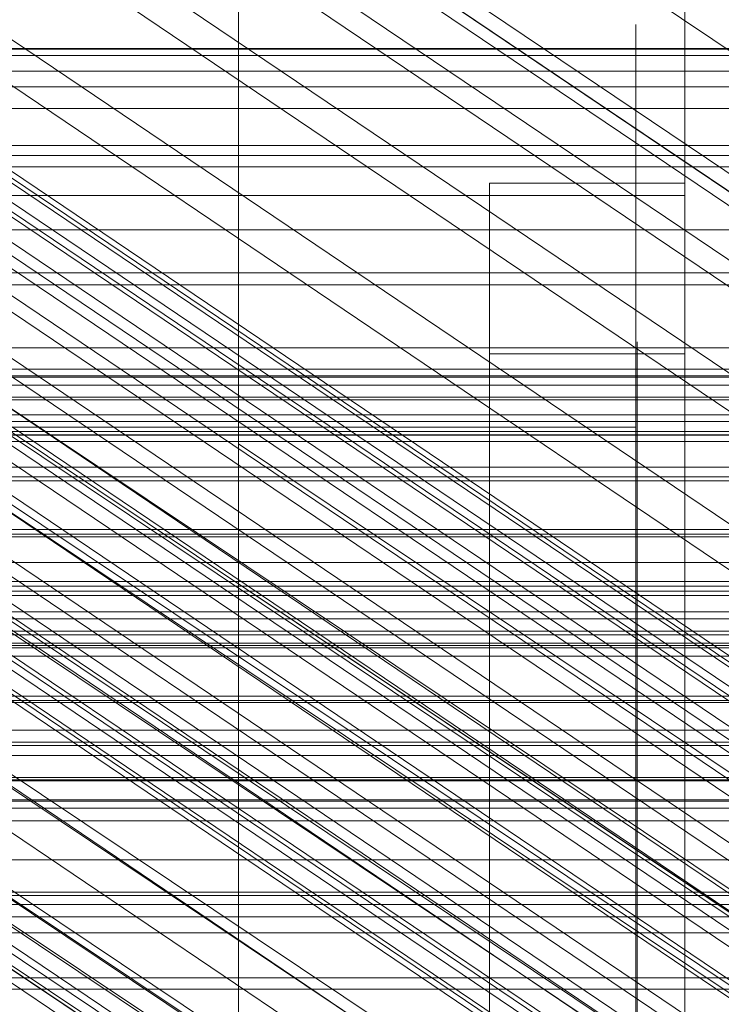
# Model space of a CAD drawing. Header units: millimetres. Extents: x -1970 to 61924, y -58230 to 6847.
# Tile 75 of 256: x -237 to -208, y -34769 to -34729. Entities that reach past the tile are written whole.
import ezdxf

# ---------------------------------------------------------------- set-up
doc = ezdxf.new("R2010")
doc.units = ezdxf.units.MM
for name, color, linetype, lineweight in [('COTAS_O', 1, 'Continuous', 0), ('COTAS_P', 1, 'Continuous', 0), ('frontal_briquetadora', 7, 'Continuous', 0), ('frontal_C01', 7, 'Continuous', 0), ('frontal_C02', 7, 'Continuous', 0), ('frontal_C03', 7, 'Continuous', 0), ('frontal_C05', 7, 'Continuous', 0), ('frontal_mezcladora', 7, 'Continuous', 0)]:
    doc.layers.add(name, color=color, linetype=linetype, lineweight=lineweight)
doc.dimstyles.new('R19_100', dxfattribs={"dimtxt": 250, "dimasz": 150, "dimexe": 150, "dimexo": 80, "dimgap": 100, "dimtad": 1, "dimtih": 1, "dimtoh": 1, "dimdsep": 46, "dimcen": 0.09, "dimadec": 0, "dimazin": 0, "dimtfac": 1, "dimtdec": 4, "dimtofl": 0, "dimtmove": 0, "dimatfit": 3, "dimfxl": 1, "dimtolj": 1, "dimtzin": 0, "dimarcsym": 0})

# ---------------------------------------------------------------- blocks, each defined once
blk = doc.blocks.new('DIM_R26_43')
at = {"layer": 'COTAS_P'}
for p, q in [((-1750, -34600), (-1600, -34555)), ((2600, -34600), (2450, -34555)), ((-1750, -35500), (-1750, -34600)), ((-1750, -34600), (2600, -34600)), ((-1750, -34600), (-1600, -34645)), ((2600, -34600), (2450, -34645)), ((2600, -35500), (2600, -34600))]:
    blk.add_line(p, q, dxfattribs=at)
blk.add_text('4350 P', height=250, dxfattribs=at).set_placement((425, -34500))
blk = doc.blocks.new('DIM_R26_47')
at = {"layer": 'COTAS_P'}
for p, q in [((-850, -33400), (-150, -33400)), ((-150, -33400), (-195, -33550)), ((-150, -36000), (-150, -33400)), ((-150, -33400), (-105, -33550)), ((-150, -36000), (-195, -35850)), ((-150, -36000), (-105, -35850)), ((-850, -36000), (-150, -36000))]:
    blk.add_line(p, q, dxfattribs=at)
blk.add_text('2600 P', height=250, rotation=90, dxfattribs=at).set_placement((-250, -34700))
blk = doc.blocks.new('DIM_R26_48')
at = {"layer": 'COTAS_O'}
for p, q in [((-650, -33700), (50, -33700)), ((50, -33700), (5, -33850)), ((50, -34900), (50, -33700)), ((50, -33700), (95, -33850)), ((50, -34900), (5, -34750)), ((50, -34900), (95, -34750)), ((-650, -34900), (50, -34900))]:
    blk.add_line(p, q, dxfattribs=at)
blk.add_text('1200 O', height=250, rotation=90, dxfattribs=at).set_placement((-50, -34300))
blk = doc.blocks.new('DIM_R26_49')
at = {"layer": 'COTAS_O'}
for p, q in [((-650, -34200), (-500, -34155)), ((650, -34200), (500, -34155)), ((-650, -34900), (-650, -34200)), ((-650, -34200), (650, -34200)), ((-650, -34200), (-500, -34245)), ((650, -34200), (500, -34245)), ((650, -34900), (650, -34200))]:
    blk.add_line(p, q, dxfattribs=at)
blk.add_text('1300 O', height=250, dxfattribs=at).set_placement((0, -34100))
blk = doc.blocks.new('DIM_R26_54')
at = {"layer": 'COTAS_P'}
for p, q in [((-305, -34680), (395, -34680)), ((395, -34680), (350, -34830)), ((395, -36000), (395, -34680)), ((395, -34680), (440, -34830)), ((395, -36000), (350, -35850)), ((395, -36000), (440, -35850)), ((-305, -36000), (395, -36000))]:
    blk.add_line(p, q, dxfattribs=at)
blk.add_text('1320 P', height=250, rotation=90, dxfattribs=at).set_placement((295, -35340))

msp = doc.modelspace()

# ---------------------------------------------------------------- linework, layer by layer
at = {"layer": 'frontal_briquetadora'}
for p, q in [((-430, -34736), (-210, -34736)), ((-320, -34736), (-210, -34736)), ((-210, -34750), (-210, -34736)), ((-430, -34750), (-210, -34750)), ((-320, -34750), (-210, -34750)), ((-210, -34750), (210, -34750)), ((-490, -34760), (490, -34760)), ((-490, -34760), (340, -34760))]:
    msp.add_line(p, q, dxfattribs=at)
at = {"layer": 'frontal_C01'}
for p, q in [((-331.181, -34652.123), (-146.872, -34776.458)), ((-332.629, -34652.472), (-148.32, -34776.807)), ((-330.692, -34653.213), (-146.383, -34777.548)), ((-334.938, -34654.237), (-150.629, -34778.572)), ((-355.53, -34655.937), (-141.731, -34800.166)), ((-355.017, -34655.814), (-141.218, -34800.042)), ((-331.197, -34655.668), (-146.887, -34780.003)), ((-354.844, -34656.2), (-141.045, -34800.428)), ((-356.348, -34656.563), (-142.549, -34800.791)), ((-355.022, -34657.07), (-141.224, -34801.298)), ((-357.415, -34657.647), (-143.617, -34801.875)), ((-337.95, -34657.298), (-153.641, -34781.633)), ((-355.541, -34658.364), (-141.742, -34802.592)), ((-358.659, -34659.117), (-144.861, -34803.345)), ((-332.659, -34659.321), (-148.35, -34783.655)), ((-356.363, -34659.994), (-142.565, -34804.223)), ((-146.196, -34805.099), (-359.995, -34660.871)), ((-341.461, -34661.445), (-157.152, -34785.78)), ((-357.434, -34661.85), (-143.635, -34806.078)), ((-361.332, -34662.791), (-147.533, -34807.019)), ((-358.68, -34663.804), (-144.881, -34808.033)), ((-334.981, -34663.922), (-150.672, -34788.257)), ((-362.578, -34664.745), (-148.779, -34808.973)), ((-360.017, -34665.724), (-146.218, -34809.952)), ((-160.922, -34790.731), (-345.231, -34666.396)), ((-363.648, -34666.6), (-149.85, -34810.829)), ((-361.352, -34667.478), (-147.554, -34811.707)), ((-364.471, -34668.231), (-150.672, -34812.459)), ((-362.596, -34668.948), (-148.798, -34813.176)), ((-338.003, -34669.159), (-153.694, -34793.494)), ((-364.989, -34669.525), (-151.191, -34813.754)), ((-363.664, -34670.032), (-149.865, -34814.26)), ((-365.168, -34670.395), (-151.369, -34814.623)), ((-364.995, -34670.781), (-151.196, -34815.01)), ((-364.482, -34670.657), (-150.683, -34814.886)), ((-349.002, -34671.814), (-164.693, -34796.149)), ((-341.52, -34674.675), (-157.211, -34799.009)), ((-352.519, -34677.329), (-168.21, -34801.664)), ((-345.291, -34680.092), (-160.982, -34804.427)), ((-355.541, -34682.566), (-171.232, -34806.901)), ((-349.061, -34685.044), (-164.752, -34809.378)), ((-357.863, -34687.168), (-173.554, -34811.502)), ((-352.572, -34689.191), (-168.263, -34813.525)), ((-130, -34782.805), (-228.298, -34716.493)), ((-228.298, -34716.493), (-228.298, -34979.106)), ((-228.298, -34984.887), (-228.298, -34722.274)), ((-228.298, -34722.274), (-130, -34788.585)), ((-311.15, -34729.982), (311.15, -34729.982)), ((-311.15, -34730.267), (311.15, -34730.267)), ((-311.15, -34733.96), (311.15, -34733.96)), ((-311.15, -34734.362), (311.15, -34734.362)), ((-311.15, -34739.175), (311.15, -34739.175)), ((-311.15, -34739.667), (311.15, -34739.667)), ((-440, -34743.121), (440, -34743.121)), ((-440, -34743.401), (440, -34743.401)), ((-440, -34743.453), (440, -34743.453)), ((-440, -34744.276), (440, -34744.276)), ((-440, -34744.377), (440, -34744.377)), ((311.15, -34745.272), (-311.15, -34745.272)), ((-440, -34745.685), (440, -34745.685)), ((-440, -34745.828), (440, -34745.828)), ((-311.15, -34745.821), (311.15, -34745.821)), ((-440, -34747.533), (440, -34747.533)), ((-440, -34747.708), (440, -34747.708)), ((440, -34749.694), (-440, -34749.694)), ((-440, -34749.888), (440, -34749.888)), ((-440, -34752.019), (440, -34752.019)), ((-311.15, -34751.836), (311.15, -34751.836)), ((-440, -34752.221), (440, -34752.221)), ((-311.15, -34752.404), (311.15, -34752.404)), ((-440, -34754.352), (440, -34754.352)), ((-440, -34754.547), (440, -34754.547)), ((-440, -34756.533), (440, -34756.533)), ((-440, -34756.707), (440, -34756.707)), ((-440, -34758.412), (440, -34758.412)), ((-440, -34758.555), (440, -34758.555)), ((-311.15, -34758.419), (311.15, -34758.419)), ((-311.15, -34758.968), (311.15, -34758.968)), ((-440, -34759.864), (440, -34759.864)), ((-440, -34759.964), (440, -34759.964)), ((-440, -34760.787), (440, -34760.787)), ((-440, -34760.839), (440, -34760.839)), ((-440, -34761.12), (440, -34761.12)), ((-311.15, -34764.573), (311.15, -34764.573)), ((-311.15, -34765.066), (311.15, -34765.066))]:
    msp.add_line(p, q, dxfattribs=at)
at = {"layer": 'frontal_C02'}
for p, q in [((-228.298, -34455.696), (-228.298, -34746.19)), ((-228.298, -34751.921), (-228.298, -34461.426)), ((-331.181, -34682.179), (-146.872, -34805.433)), ((-332.629, -34682.337), (-148.32, -34805.591)), ((-330.692, -34683.462), (-146.383, -34806.716)), ((-334.938, -34683.924), (-150.629, -34807.179)), ((-355.53, -34686.023), (-141.731, -34828.998)), ((-355.017, -34685.967), (-141.218, -34828.942)), ((-331.197, -34686.098), (-146.887, -34809.352)), ((-356.348, -34686.585), (-142.549, -34829.561)), ((-354.844, -34686.421), (-141.045, -34829.397)), ((-337.95, -34686.833), (-153.641, -34810.088)), ((-355.022, -34687.355), (-141.224, -34830.331)), ((-357.415, -34687.616), (-143.617, -34830.591)), ((-355.541, -34688.705), (-141.742, -34831.681)), ((-332.659, -34689.907), (-148.35, -34813.162)), ((-341.461, -34690.866), (-157.152, -34814.12)), ((-334.981, -34694.63), (-150.672, -34817.885)), ((-160.922, -34819.001), (-345.231, -34695.747)), ((-338.003, -34699.946), (-153.694, -34823.2)), ((-130, -34811.926), (-228.298, -34746.19)), ((-228.298, -34746.19), (-228.298, -35036.685)), ((-228.298, -34746.19), (-228.298, -34751.921)), ((-228.298, -35042.415), (-228.298, -34751.921)), ((-228.298, -34751.921), (-130, -34817.656))]:
    msp.add_line(p, q, dxfattribs=at)
at = {"layer": 'frontal_C03'}
for p, q in [((1250, -34730.904), (-1250, -34730.904)), ((1250, -34731.557), (-1250, -34731.557)), ((1250, -34732.439), (-1250, -34732.439)), ((-1500, -34734.825), (1500, -34734.825)), ((1250, -34742.245), (-1250, -34742.245)), ((1250, -34743.126), (-1250, -34743.126)), ((1250, -34743.78), (-1250, -34743.78)), ((1250, -34746.087), (-1250, -34746.087)), ((-1250, -34747.145), (1250, -34747.145)), ((1250, -34749.997), (-1250, -34749.997)), ((1250, -34751.054), (-1250, -34751.054)), ((-1250, -34753.07), (1250, -34753.07)), ((1250, -34753.361), (-1250, -34753.361)), ((-1250, -34753.868), (1250, -34753.868)), ((1250, -34754.015), (-1250, -34754.015)), ((-1250, -34754.452), (1250, -34754.452)), ((1250, -34754.896), (-1250, -34754.896)), ((-1250, -34756.79), (1250, -34756.79)), ((-1250, -34757.92), (1250, -34757.92)), ((-1250, -34761.639), (1250, -34761.639)), ((-1250, -34763.236), (1250, -34763.236)), ((1250, -34764.703), (-1250, -34764.703)), ((1250, -34765.584), (-1250, -34765.584)), ((1250, -34766.237), (-1250, -34766.237)), ((-1250, -34768.083), (1250, -34768.083)), ((1250, -34768.545), (-1250, -34768.545))]:
    msp.add_line(p, q, dxfattribs=at)
at = {"layer": 'frontal_C05'}
for p, q in [((-210, -34792), (-210, -34717)), ((-212, -34729.035), (-212, -34729)), ((-212, -34729.138), (-212, -34729.035)), ((-212, -34729.311), (-212, -34729.138)), ((-212, -34729.551), (-212, -34729.311)), ((-212, -34729.86), (-212, -34729.551)), ((-212, -34730.236), (-212, -34729.86)), ((-212, -34730.678), (-212, -34730.236)), ((-212, -34731.185), (-212, -34730.678)), ((-212, -34731.756), (-212, -34731.185)), ((-212, -34732.39), (-212, -34731.756)), ((-212, -34733.086), (-212, -34732.39)), ((-212, -34733.841), (-212, -34733.086)), ((-212, -34734.654), (-212, -34733.841)), ((-212, -34735.523), (-212, -34734.654)), ((-218, -34803.5), (-218, -34735.5)), ((-218, -34735.5), (-210, -34735.5)), ((-212, -34736.446), (-212, -34735.523)), ((-210, -34803.5), (-210, -34735.5)), ((-212, -34737.421), (-212, -34736.446)), ((-212, -34738.446), (-212, -34737.421)), ((-212, -34739.519), (-212, -34738.446)), ((-212, -34740.636), (-212, -34739.519)), ((-212, -34741.795), (-212, -34740.636)), ((-212, -34742.994), (-212, -34741.795)), ((-212, -34742), (-212, -34742.019)), ((-212, -34742.019), (-212, -34742.074)), ((-211.95, -34742), (-211.95, -34742.021)), ((-212, -34742.074), (-212, -34742.166)), ((-212, -34742.166), (-212, -34742.295)), ((-212, -34742.295), (-212, -34742.461)), ((-211.95, -34742.021), (-211.95, -34742.084)), ((-211.95, -34742.084), (-211.95, -34742.19)), ((-211.95, -34742.19), (-211.95, -34742.337)), ((-211.95, -34742.337), (-211.95, -34742.526)), ((-218, -34810.5), (-218, -34742.5)), ((-218, -34742.5), (-210, -34742.5)), ((-212, -34742.461), (-212, -34742.662)), ((-212, -34742.662), (-212, -34742.899)), ((-211.95, -34742.526), (-211.95, -34742.755)), ((-211.95, -34742.755), (-211.95, -34743.025)), ((-210, -34810.5), (-210, -34742.5)), ((-212, -34742.899), (-212, -34743.171)), ((-212, -34744.23), (-212, -34742.994)), ((-212, -34743.171), (-212, -34743.477)), ((-211.95, -34743.025), (-211.95, -34743.335)), ((-212, -34743.477), (-212, -34743.817)), ((-211.95, -34743.335), (-211.95, -34743.684)), ((-212, -34743.817), (-212, -34744.19)), ((-211.95, -34743.684), (-211.95, -34744.07)), ((-212, -34744.19), (-212, -34744.596)), ((-212, -34745.5), (-212, -34744.23)), ((-211.95, -34744.07), (-211.95, -34744.494)), ((-212, -34744.596), (-212, -34745.033)), ((-211.95, -34744.494), (-211.95, -34744.954)), ((-212, -34745.5), (-212, -34745.033)), ((-211.95, -34744.954), (-211.95, -34745.449)), ((-246, -34745.5), (-212, -34745.5)), ((-212, -34779.5), (-212, -34745.5)), ((-212, -34746.031), (-212, -34745.5)), ((-211.95, -34745.449), (-211.95, -34745.977)), ((-212, -34746.594), (-212, -34746.031)), ((-211.95, -34745.977), (-211.95, -34746.538)), ((-212, -34747.187), (-212, -34746.594)), ((-211.95, -34746.5), (-211.95, -34746.516)), ((-211.95, -34746.562), (-211.95, -34746.516)), ((-211.95, -34746.538), (-211.95, -34747.13)), ((-211.95, -34746.64), (-211.95, -34746.562)), ((-211.95, -34746.748), (-211.95, -34746.64)), ((-211.95, -34746.887), (-211.95, -34746.748)), ((-212, -34747.81), (-212, -34747.187)), ((-211.95, -34747.055), (-211.95, -34746.887)), ((-211.95, -34747.254), (-211.95, -34747.055)), ((-211.95, -34747.13), (-211.95, -34747.751)), ((-211.95, -34747.482), (-211.95, -34747.254)), ((-211.95, -34747.738), (-211.95, -34747.482)), ((-212, -34748.46), (-212, -34747.81)), ((-211.95, -34748.022), (-211.95, -34747.738)), ((-211.95, -34747.751), (-211.95, -34748.401)), ((-211.95, -34748.334), (-211.95, -34748.022)), ((-212, -34749.137), (-212, -34748.46)), ((-211.95, -34748.672), (-211.95, -34748.334)), ((-211.95, -34748.401), (-211.95, -34749.076)), ((-211.95, -34749.036), (-211.95, -34748.672)), ((-212, -34749.838), (-212, -34749.137)), ((-211.95, -34749.424), (-211.95, -34749.036)), ((-211.95, -34749.076), (-211.95, -34749.777)), ((-211.95, -34749.837), (-211.95, -34749.424)), ((-212, -34750.562), (-212, -34749.838)), ((-211.95, -34749.777), (-211.95, -34750.5)), ((-211.95, -34750.272), (-211.95, -34749.837)), ((-211.95, -34750.729), (-211.95, -34750.272)), ((-212, -34751.306), (-212, -34750.562)), ((-211.95, -34750.5), (-211.95, -34751.244)), ((-211.95, -34751.206), (-211.95, -34750.729)), ((-211.95, -34751.703), (-211.95, -34751.206)), ((-211.95, -34751.244), (-211.95, -34752.008)), ((-212, -34752.07), (-212, -34751.306)), ((-211.95, -34752.218), (-211.95, -34751.703)), ((-212, -34752.851), (-212, -34752.07)), ((-211.95, -34752.008), (-211.95, -34752.789)), ((-211.95, -34752.75), (-211.95, -34752.218)), ((-212, -34753.647), (-212, -34752.851)), ((-211.95, -34753.297), (-211.95, -34752.75)), ((-211.95, -34752.789), (-211.95, -34753.586)), ((-211.95, -34753.859), (-211.95, -34753.297)), ((-212, -34754.456), (-212, -34753.647)), ((-211.95, -34753.586), (-211.95, -34754.396)), ((-211.95, -34754.433), (-211.95, -34753.859)), ((-212, -34755.277), (-212, -34754.456)), ((-211.95, -34754.396), (-211.95, -34755.217)), ((-211.95, -34755.019), (-211.95, -34754.433)), ((-212, -34756.106), (-212, -34755.277)), ((-211.95, -34755.614), (-211.95, -34755.019)), ((-211.95, -34755.217), (-211.95, -34756.048)), ((-211.95, -34756.218), (-211.95, -34755.614)), ((-212, -34756.943), (-212, -34756.106)), ((-211.95, -34756.048), (-211.95, -34756.886)), ((-211.95, -34756.829), (-211.95, -34756.218)), ((-212, -34757.785), (-212, -34756.943)), ((-211.95, -34757.446), (-211.95, -34756.829)), ((-211.95, -34756.886), (-211.95, -34757.73)), ((-211.95, -34758.066), (-211.95, -34757.446)), ((-211.95, -34757.73), (-211.95, -34758.576)), ((-212, -34758.63), (-212, -34757.785)), ((-211.95, -34758.688), (-211.95, -34758.066)), ((-212, -34759.476), (-212, -34758.63)), ((-211.95, -34758.576), (-211.95, -34759.424)), ((-211.95, -34759.312), (-211.95, -34758.688)), ((-211.95, -34759.934), (-211.95, -34759.312)), ((-212, -34760.321), (-212, -34759.476)), ((-211.95, -34759.424), (-211.95, -34760.27)), ((-211.95, -34760.554), (-211.95, -34759.934)), ((-212, -34761.163), (-212, -34760.321)), ((-211.95, -34760.27), (-211.95, -34761.114)), ((-211.95, -34761.171), (-211.95, -34760.554)), ((-212, -34761.999), (-212, -34761.163)), ((-211.95, -34761.114), (-211.95, -34761.952)), ((-211.95, -34761.782), (-211.95, -34761.171)), ((-211.95, -34762.386), (-211.95, -34761.782)), ((-212, -34762.827), (-212, -34761.999)), ((-211.95, -34761.952), (-211.95, -34762.783)), ((-211.95, -34762.981), (-211.95, -34762.386)), ((-212, -34763.647), (-212, -34762.827)), ((-211.95, -34762.783), (-211.95, -34763.604)), ((-211.95, -34763.567), (-211.95, -34762.981)), ((-212, -34764.454), (-212, -34763.647)), ((-211.95, -34764.141), (-211.95, -34763.567)), ((-211.95, -34763.604), (-211.95, -34764.414)), ((-211.95, -34764.703), (-211.95, -34764.141)), ((-212, -34765.249), (-212, -34764.454)), ((-211.95, -34764.414), (-211.95, -34765.211)), ((-211.95, -34765.25), (-211.95, -34764.703)), ((-212, -34766.027), (-212, -34765.249)), ((-211.95, -34765.211), (-211.95, -34765.992)), ((-211.95, -34765.782), (-211.95, -34765.25)), ((-211.95, -34766.297), (-211.95, -34765.782)), ((-212, -34766.789), (-212, -34766.027)), ((-211.95, -34765.992), (-211.95, -34766.756)), ((-211.95, -34766.794), (-211.95, -34766.297)), ((-212, -34767.531), (-212, -34766.789)), ((-211.95, -34766.756), (-211.95, -34767.5)), ((-211.95, -34767.271), (-211.95, -34766.794)), ((-211.95, -34767.728), (-211.95, -34767.271)), ((-212, -34768.252), (-212, -34767.531)), ((-211.95, -34767.5), (-211.95, -34768.223)), ((-211.95, -34768.163), (-211.95, -34767.728)), ((-212, -34768.95), (-212, -34768.252)), ((-211.95, -34768.576), (-211.95, -34768.163)), ((-211.95, -34768.223), (-211.95, -34768.924)), ((-211.95, -34768.964), (-211.95, -34768.576)), ((-212, -34769.623), (-212, -34768.95)), ((-211.95, -34768.924), (-211.95, -34769.599)), ((-211.95, -34769.328), (-211.95, -34768.964))]:
    msp.add_line(p, q, dxfattribs=at)
at = {"layer": 'frontal_mezcladora'}
for p, q in [((-625, -34730), (625, -34730)), ((-625, -34730), (-150, -34730)), ((-420, -34737.414), (240, -34737.414)), ((-420, -34745), (240, -34745)), ((-400, -34745), (220, -34745)), ((-600, -34760), (600, -34760)), ((-465, -34760), (295, -34760))]:
    msp.add_line(p, q, dxfattribs=at)

# ---------------------------------------------------------------- dimensions: what is measured, and where the dimension line sits
at = {"layer": 'COTAS_O'}
for p2, distance, picture, middle in [((-650, -33700), -700, 'DIM_R26_48', (50, -34300)), ((650, -34900), 700, 'DIM_R26_49', (0, -34200))]:
    dim = msp.add_aligned_dim(p1=(-650, -34900), p2=p2, distance=distance, text='<> O', dimstyle='R19_100', dxfattribs=at)
    dim.commit()
    dim.dimension.update_dxf_attribs({"geometry": picture, "text_midpoint": middle})
at = {"layer": 'COTAS_P'}
for p1, p2, distance, picture, middle in [((-850, -36000), (-850, -33400), -700, 'DIM_R26_47', (-150, -34700)), ((-1750, -35500), (2600, -35500), 900, 'DIM_R26_43', (425, -34600)), ((-305, -36000), (-305, -34680), -700, 'DIM_R26_54', (395, -35340))]:
    dim = msp.add_aligned_dim(p1=p1, p2=p2, distance=distance, text='<> P', dimstyle='R19_100', dxfattribs=at)
    dim.commit()
    dim.dimension.update_dxf_attribs({"geometry": picture, "text_midpoint": middle})

doc.saveas('drawing.dxf')
